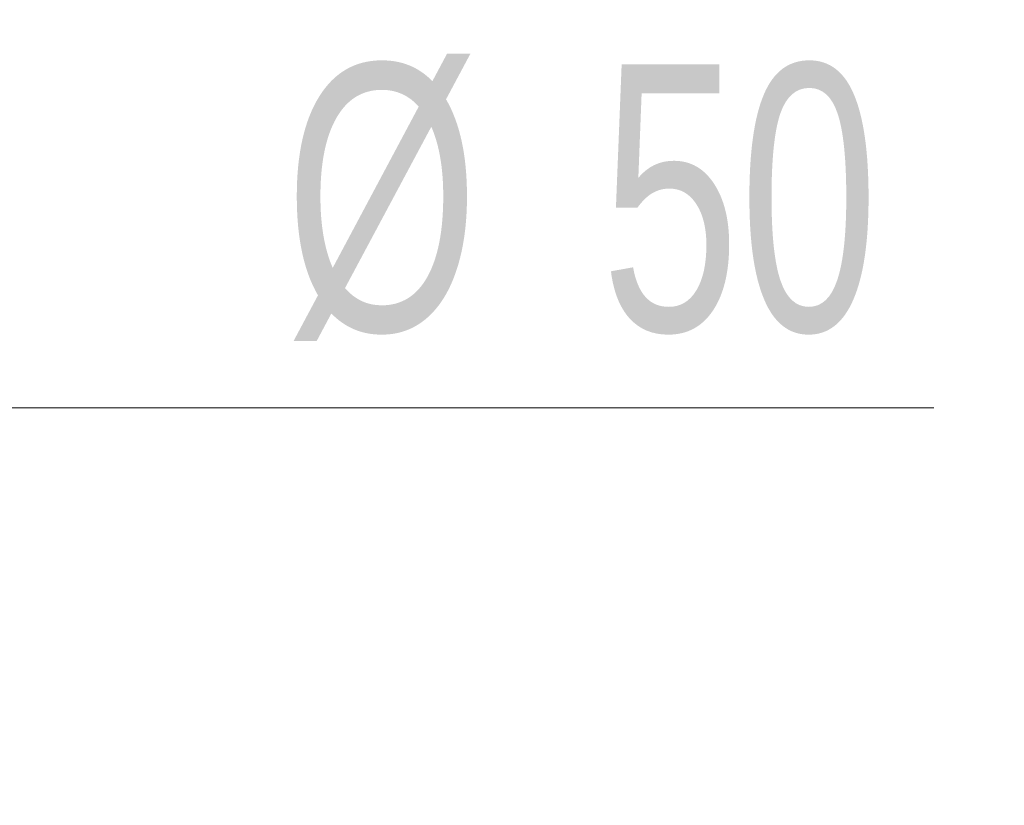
# Model space of a CAD drawing. Header units: millimetres. Extents: x 112 to 181, y 19 to 194.
# Tile 12 of 14: x 168 to 181, y 144 to 155. Entities that reach past the tile are written whole.
import ezdxf

# ---------------------------------------------------------------- set-up
doc = ezdxf.new("R2010")
doc.units = ezdxf.units.MM
doc.styles.add('SLDTEXTSTYLE0', font='TXT', dxfattribs={"width": 0.7})
doc.dimstyles.new('SLDDIMSTYLE1', dxfattribs={"dimtxt": 3.5, "dimasz": 3.302, "dimexe": 0, "dimexo": 0.0625, "dimgap": 0.875, "dimtad": 1, "dimdec": 0, "dimlfac": 5, "dimrnd": 1e-09, "dimzin": 12, "dimdsep": 46, "dimtxsty": 'SLDTEXTSTYLE0', "dimsah": 1, "dimcen": 0.09, "dimadec": 0, "dimazin": 3, "dimtfac": 1, "dimtdec": 0, "dimtmove": 0, "dimatfit": 0, "dimfxl": 0, "dimfrac": 2, "dimtolj": 1, "dimtzin": 12, "dimarcsym": 0})
doc.dimstyles.new('SLDDIMSTYLE2', dxfattribs={"dimtxt": 3.5, "dimasz": 3.302, "dimexe": 0, "dimexo": 0.0625, "dimgap": 0.875, "dimtad": 1, "dimdec": 0, "dimlfac": 5, "dimrnd": 1e-09, "dimzin": 12, "dimdsep": 46, "dimtxsty": 'SLDTEXTSTYLE0', "dimsah": 1, "dimcen": 0.09, "dimadec": 0, "dimazin": 3, "dimtfac": 1, "dimtdec": 0, "dimtofl": 0, "dimtmove": 0, "dimatfit": 3, "dimfxl": 0, "dimfrac": 2, "dimtolj": 1, "dimtzin": 12, "dimarcsym": 0})

# ---------------------------------------------------------------- blocks, each defined once
blk = doc.blocks.new('_D_1')
at = {"color": 7, "linetype": 'Continuous', "lineweight": 0}
for p, q in [((159.602, 154.916), (153.252, 154.916)), ((159.602, 154.916), (164.682, 154.916)), ((164.682, 154.916), (180.303, 154.916))]:
    blk.add_line(p, q, dxfattribs=at)
at = {"color": 7, "linetype": 'Continuous', "lineweight": 18}
for points in [[(159.602, 154.916), (156.3, 155.424), (156.3, 154.408)], [(164.682, 154.916), (167.984, 154.408), (167.984, 155.424)]]:
    blk.add_solid(points, dxfattribs=at)
at = {"color": 7, "linetype": 'Continuous', "lineweight": 18, "char_height": 3.5, "attachment_point": 1, "style": 'SLDTEXTSTYLE0'}
for s, insert in [('%%c', (171.776, 159.428)), ('25', (175.928, 159.428))]:
    blk.add_mtext(s, dxfattribs=dict(at, insert=insert))
blk = doc.blocks.new('_D_3')
at = {"color": 7, "linetype": 'Continuous', "lineweight": 0}
for p, q in [((157.142, 145.283), (157.142, 150.501)), ((167.142, 145.283), (167.142, 150.501)), ((157.142, 149.501), (167.142, 149.501)), ((167.142, 149.501), (180.303, 149.501))]:
    blk.add_line(p, q, dxfattribs=at)
at = {"color": 7, "linetype": 'Continuous', "lineweight": 18}
for points in [[(157.142, 149.501), (160.444, 148.993), (160.444, 150.009)], [(167.142, 149.501), (163.84, 150.009), (163.84, 148.993)]]:
    blk.add_solid(points, dxfattribs=at)
at = {"color": 7, "linetype": 'Continuous', "lineweight": 18, "char_height": 3.5, "attachment_point": 1, "style": 'SLDTEXTSTYLE0'}
for s, insert in [('%%c', (171.776, 154.012)), ('50', (175.928, 154.012))]:
    blk.add_mtext(s, dxfattribs=dict(at, insert=insert))

msp = doc.modelspace()

# ---------------------------------------------------------------- dimensions: what is measured, and where the dimension line sits
at = {"color": 7, "linetype": 'Continuous', "lineweight": 18}
for base, p1, p2, dimstyle, picture, middle in [((164.682, 154.916), (159.602, 144.383), (164.682, 144.383), 'SLDDIMSTYLE1', '_D_1', (176.039, 154.916)), ((167.142, 149.501), (157.142, 144.283), (167.142, 144.283), 'SLDDIMSTYLE2', '_D_3', (176.039, 149.501))]:
    dim = msp.add_linear_dim(base=base, p1=p1, p2=p2, text='%%c<>', dimstyle=dimstyle, dxfattribs=at)
    dim.commit()
    dim.dimension.update_dxf_attribs({"geometry": picture, "text_midpoint": middle, "dimtype": 160})

doc.saveas('drawing.dxf')
